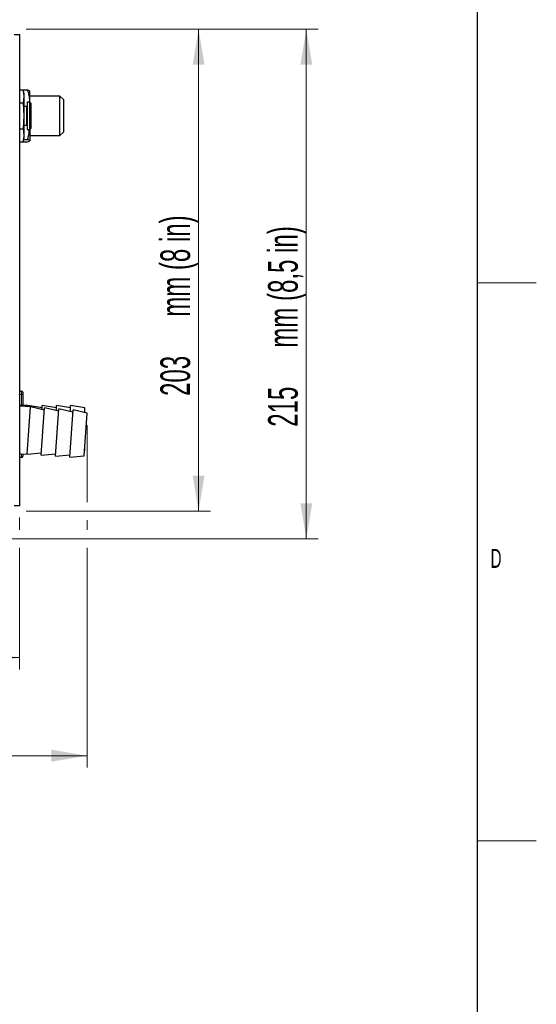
# Model space of a CAD drawing. Header units: millimetres. Extents: x 1 to 419, y 2 to 295.
# Tile 49 of 50: x 375 to 419, y 88 to 171. Entities that reach past the tile are written whole.
import ezdxf

# ---------------------------------------------------------------- set-up
doc = ezdxf.new("R2010")
doc.units = ezdxf.units.MM
doc.styles.add('SLDTEXTSTYLE0', font='TXT', dxfattribs={"width": 0.605})
doc.dimstyles.new('SLDDIMSTYLE0', dxfattribs={"dimtxt": 2.5, "dimasz": 3, "dimexe": 0, "dimexo": 0.0625, "dimtad": 1, "dimlfac": 5, "dimrnd": 1e-09, "dimzin": 12, "dimdsep": 46, "dimtxsty": 'SLDTEXTSTYLE0', "dimsah": 1, "dimcen": 0.09, "dimadec": 0, "dimazin": 3, "dimtfac": 1, "dimtofl": 0, "dimtmove": 0, "dimatfit": 3, "dimfxl": 1, "dimfrac": 2, "dimtolj": 1, "dimtzin": 12, "dimarcsym": 0})
doc.dimstyles.new('SLDDIMSTYLE1', dxfattribs={"dimtxt": 2.5, "dimasz": 3, "dimexe": 0, "dimexo": 0.0625, "dimtad": 1, "dimdec": 0, "dimlfac": 5, "dimrnd": 1e-09, "dimzin": 12, "dimdsep": 46, "dimtxsty": 'SLDTEXTSTYLE0', "dimsah": 1, "dimcen": 0.09, "dimadec": 0, "dimazin": 3, "dimtfac": 1, "dimtofl": 0, "dimtmove": 0, "dimatfit": 3, "dimfxl": 1, "dimfrac": 2, "dimtolj": 1, "dimtzin": 12, "dimarcsym": 0})

# ---------------------------------------------------------------- blocks, each defined once
blk = doc.blocks.new('_D')
at = {"color": 7, "linetype": 'Continuous', "lineweight": 18}
for p, q in [((293.733, 128.724), (293.733, 115.936)), ((374.933, 128.724), (374.933, 127.686)), ((374.933, 126.186), (374.933, 115.936)), ((293.733, 116.936), (374.933, 116.936))]:
    blk.add_line(p, q, dxfattribs=at)
for points in [[(293.733, 116.936), (296.733, 116.436), (296.733, 117.436)], [(374.933, 116.936), (371.933, 117.436), (371.933, 116.436)]]:
    blk.add_solid(points, dxfattribs=at)
at = {"color": 7, "linetype": 'Continuous', "lineweight": 18, "char_height": 2.5, "attachment_point": 1, "style": 'SLDTEXTSTYLE0'}
for s, insert in [('mm (16 in)', (329.453, 120.159)), ('406', (322.786, 120.159))]:
    blk.add_mtext(s, dxfattribs=dict(at, insert=insert))
blk = doc.blocks.new('_D_1')
at = {"color": 7, "linetype": 'Continuous', "lineweight": 18}
for p, q in [((380.616, 136.508), (380.616, 130.014)), ((293.733, 128.724), (293.733, 107.667)), ((380.616, 128.514), (380.616, 127.686)), ((380.616, 126.186), (380.616, 107.667)), ((293.733, 108.667), (380.616, 108.667))]:
    blk.add_line(p, q, dxfattribs=at)
for points in [[(293.733, 108.667), (296.733, 108.167), (296.733, 109.167)], [(380.616, 108.667), (377.616, 109.167), (377.616, 108.167)]]:
    blk.add_solid(points, dxfattribs=at)
at = {"color": 7, "linetype": 'Continuous', "lineweight": 18, "char_height": 2.5, "attachment_point": 1, "style": 'SLDTEXTSTYLE0'}
for s, insert in [('mm (17,1 in)', (330.862, 111.889)), ('435', (324.196, 111.889))]:
    blk.add_mtext(s, dxfattribs=dict(at, insert=insert))
blk = doc.blocks.new('_D_2')
at = {"color": 7, "linetype": 'Continuous', "lineweight": 18}
for p, q in [((375.473, 169.864), (391.022, 169.864)), ((390.022, 129.264), (390.022, 169.864)), ((375.473, 129.264), (391.022, 129.264))]:
    blk.add_line(p, q, dxfattribs=at)
for points in [[(390.022, 169.864), (389.522, 166.864), (390.522, 166.864)], [(390.022, 129.264), (390.522, 132.264), (389.522, 132.264)]]:
    blk.add_solid(points, dxfattribs=at)
at = {"color": 7, "linetype": 'Continuous', "lineweight": 18, "char_height": 2.5, "attachment_point": 1, "rotation": 90, "style": 'SLDTEXTSTYLE0'}
for s, insert in [('mm (8 in)', (386.8, 145.639)), ('203', (386.8, 138.972))]:
    blk.add_mtext(s, dxfattribs=dict(at, insert=insert))
blk = doc.blocks.new('_D_3')
at = {"color": 7, "linetype": 'Continuous', "lineweight": 18}
for p, q in [((375.473, 169.864), (400.106, 169.864)), ((399.106, 126.936), (399.106, 169.864)), ((371.028, 126.936), (400.106, 126.936))]:
    blk.add_line(p, q, dxfattribs=at)
for points in [[(399.106, 169.864), (398.606, 166.864), (399.606, 166.864)], [(399.106, 126.936), (399.606, 129.936), (398.606, 129.936)]]:
    blk.add_solid(points, dxfattribs=at)
at = {"color": 7, "linetype": 'Continuous', "lineweight": 18, "char_height": 2.5, "attachment_point": 1, "rotation": 90, "style": 'SLDTEXTSTYLE0'}
for s, insert in [('mm (8,5 in)', (395.883, 143.042)), ('215', (395.883, 136.376))]:
    blk.add_mtext(s, dxfattribs=dict(at, insert=insert))

msp = doc.modelspace()

# ---------------------------------------------------------------- linework, layer by layer
at = {"color": 7, "linetype": 'Continuous', "lineweight": 25}
for p, q in [((413.5, 289.5), (413.5, 7.5)), ((374.4733, 169.4039), (374.9333, 169.4039)), ((374.9333, 129.7239), (374.9333, 169.4039)), ((374.9333, 164.7578), (375.2148, 164.7578)), ((375.2936, 164.4639), (375.2148, 164.7578)), ((375.2148, 164.7578), (375.2936, 164.2076)), ((375.2224, 164.751), (375.5936, 164.751)), ((375.2936, 164.4639), (375.2936, 164.2076)), ((375.7936, 163.7508), (375.7936, 164.6609)), ((378.3336, 164.2301), (375.7936, 164.2301)), ((378.6336, 163.9301), (378.3336, 164.2301)), ((378.3336, 164.2212), (378.3336, 164.2301)), ((378.3336, 160.8977), (378.3336, 164.2212)), ((374.9333, 163.6575), (375.2148, 163.6575)), ((375.2936, 164.2076), (375.2148, 163.6575)), ((375.2148, 163.6575), (375.2936, 162.5605)), ((375.2936, 164.2076), (375.2936, 162.5605)), ((375.7936, 163.7039), (375.5736, 163.7039)), ((375.5736, 163.7039), (375.5736, 161.4239)), ((375.7885, 163.7039), (375.7936, 163.7508)), ((375.7936, 163.7508), (375.7936, 163.7039)), ((375.8936, 163.6039), (375.7936, 163.7039)), ((375.7936, 161.4239), (375.7936, 163.7039)), ((375.8936, 162.562), (375.8936, 163.6039)), ((378.6336, 163.9301), (378.6336, 161.1977)), ((375.2936, 162.5605), (375.2148, 161.4635)), ((375.5136, 163.3489), (375.2936, 163.3489)), ((375.2936, 162.5605), (375.2936, 160.9168)), ((375.8936, 161.5239), (375.8936, 162.562)), ((375.2936, 161.7789), (375.5136, 161.7789)), ((374.9333, 161.4635), (375.2148, 161.4635)), ((375.2148, 161.4635), (375.2936, 160.9168)), ((375.2936, 160.9168), (375.2148, 160.37)), ((375.2936, 160.9168), (375.2936, 160.6639)), ((375.5736, 161.4239), (375.7936, 161.4239)), ((375.7936, 161.4239), (375.8936, 161.5239)), ((375.7936, 161.4239), (375.7936, 160.4701)), ((375.7936, 160.8977), (378.3336, 160.8977)), ((378.3336, 160.8977), (378.6336, 161.1977)), ((374.9333, 160.37), (375.2148, 160.37)), ((375.2148, 160.37), (375.2936, 160.6639)), ((375.2399, 160.3768), (375.5936, 160.3768)), ((375.2666, 160.5635), (375.5936, 160.5635)), ((374.9333, 139.3839), (375.1016, 139.3839)), ((375.2036, 139.2819), (375.2036, 139.0799)), ((375.2036, 139.0799), (375.2036, 138.1639)), ((375.6336, 138.1639), (374.9333, 138.1639)), ((375.8419, 138.0427), (374.9333, 138.1063)), ((375.5629, 134.0525), (375.8419, 138.0427)), ((376.8336, 137.9639), (375.6336, 138.1639)), ((375.6336, 138.1584), (375.6336, 138.1639)), ((375.6336, 138.0573), (375.6336, 138.1584)), ((377.025, 137.7595), (375.8419, 138.0427)), ((376.7599, 133.9688), (377.039, 137.959)), ((378.0336, 137.9639), (376.8336, 138.1639)), ((376.8336, 138.1584), (376.8336, 138.1639)), ((376.8336, 137.8053), (376.8336, 138.1584)), ((378.2221, 137.6758), (377.039, 137.959)), ((377.957, 133.8851), (378.236, 137.8753)), ((379.2336, 137.9639), (378.0336, 138.1639)), ((378.0336, 138.1584), (378.0336, 138.1639)), ((378.0336, 137.7209), (378.0336, 138.1584)), ((379.4192, 137.5921), (378.236, 137.8753)), ((379.1541, 133.8014), (379.4331, 137.7916)), ((380.4336, 137.9639), (379.2336, 138.1639)), ((379.2336, 138.1584), (379.2336, 138.1639)), ((379.2336, 137.6365), (379.2336, 138.1584)), ((380.6162, 137.5084), (379.4331, 137.7916)), ((380.4336, 137.959), (380.4336, 137.9639)), ((380.4336, 137.5521), (380.4336, 137.959)), ((380.3651, 133.9172), (380.6162, 137.5084)), ((380.3959, 134.3576), (380.4336, 134.3639)), ((380.4336, 134.3639), (380.4336, 134.8958)), ((374.9333, 134.0965), (375.5629, 134.0525)), ((375.1016, 133.7839), (374.9333, 133.7839)), ((375.2036, 134.0776), (375.2036, 133.8859)), ((375.5629, 134.0525), (376.7739, 134.1683)), ((376.7599, 133.9688), (377.971, 134.0846)), ((377.957, 133.8851), (379.168, 134.0009)), ((379.1541, 133.8014), (380.3651, 133.9172)), ((374.9333, 129.7239), (374.4733, 129.7239))]:
    msp.add_line(p, q, dxfattribs=at)
at = {"color": 8, "linetype": 'Continuous', "lineweight": 18}
for p, q in [((375.5136, 161.7789), (375.5136, 163.3489)), ((375.1016, 139.0799), (375.1016, 139.3839)), ((375.1016, 139.0799), (374.9333, 139.0799)), ((375.1016, 138.1639), (375.1016, 139.0799)), ((375.1016, 139.0799), (375.2036, 139.0799)), ((374.9333, 134.0879), (375.0562, 134.0879)), ((375.1016, 133.7839), (375.1016, 134.0879))]:
    msp.add_line(p, q, dxfattribs=at)
at = {"color": 7, "linetype": 'Continuous', "lineweight": 18}
for p, q in [((418.501, 148.5), (413.499, 148.5)), ((413.5, 101.5), (418.5, 101.5))]:
    msp.add_line(p, q, dxfattribs=at)
at = {"color": 7, "linetype": 'Continuous', "lineweight": 25}
for centre, radius, start, end in [((375.5136, 163.4089), 0.06, 270, 0), ((375.5136, 161.7189), 0.06, 0, 90), ((375.1016, 139.2819), 0.102, 0, 90), ((375.1016, 133.8859), 0.102, 270, 0)]:
    msp.add_arc(centre, radius, start, end, dxfattribs=at)
for points, knots in [([(375.7936, 163.7508), (375.7933, 163.7774), (375.7912, 163.9585), (375.7463, 164.2976), (375.6448, 164.5989), (375.5936, 164.751)], [0, 0, 0, 0, 0.0784252, 0.5345434, 1, 1, 1, 1]), ([(375.5936, 164.751), (375.6493, 164.7359), (375.762, 164.7054), (375.783, 164.6737), (375.7936, 164.6577)], [0, 0, 0, 0, 0.4948871, 1, 1, 1, 1]), ([(375.5936, 160.5635), (375.6243, 160.6553), (375.7181, 160.9352), (375.7436, 161.2275), (375.7607, 161.4239)], [0, 0, 0, 0, 0.32793778, 1, 1, 1, 1]), ([(375.7936, 160.4701), (375.7933, 160.4726), (375.7912, 160.4895), (375.7463, 160.5212), (375.6448, 160.5493), (375.5936, 160.5635)], [0, 0, 0, 0, 0.0784252, 0.5345434, 1, 1, 1, 1]), ([(375.5936, 160.3768), (375.6493, 160.3919), (375.762, 160.4224), (375.783, 160.4541), (375.7936, 160.4701)], [0, 0, 0, 0, 0.4948871, 1, 1, 1, 1])]:
    msp.add_open_spline(points, degree=3, knots=knots, dxfattribs=at)

# ---------------------------------------------------------------- texts
at = {"color": 7, "linetype": 'Continuous', "lineweight": 0, "insert": (415.1046, 126.0781), "char_height": 1.5875, "attachment_point": 2, "style": 'SLDTEXTSTYLE0'}
msp.add_mtext('D', dxfattribs=at)

# ---------------------------------------------------------------- dimensions: what is measured, and where the dimension line sits
at = {"color": 7, "linetype": 'Continuous', "lineweight": 18}
for base, p1, text, dimstyle, picture, middle in [((399.1058, 169.8639), (370.0279, 126.9362), '<> mm (8,5 in)', 'SLDDIMSTYLE1', '_D_3', (399.1058, 148.4001)), ((390.0223, 169.8639), (374.4733, 129.2639), '<> mm (8 in)', 'SLDDIMSTYLE0', '_D_2', (390.0223, 149.5639))]:
    dim = msp.add_linear_dim(base=base, p1=p1, p2=(374.4733, 169.8639), angle=90, text=text, dimstyle=dimstyle, dxfattribs=at)
    dim.commit()
    dim.dimension.update_dxf_attribs({"geometry": picture, "text_midpoint": middle, "dimtype": 160})
for base, p2, text, picture, middle in [((380.6162, 108.6668), (380.6162, 137.5084), '<> mm (17,1 in)', '_D_1', (337.1748, 108.6668)), ((374.9333, 116.9362), (374.9333, 129.7239), '<> mm (16 in)', '_D', (334.3333, 116.9362))]:
    dim = msp.add_linear_dim(base=base, p1=(293.7333, 129.7239), p2=p2, text=text, dimstyle='SLDDIMSTYLE0', dxfattribs=at)
    dim.commit()
    dim.dimension.update_dxf_attribs({"geometry": picture, "text_midpoint": middle, "dimtype": 160})

doc.saveas('drawing.dxf')
